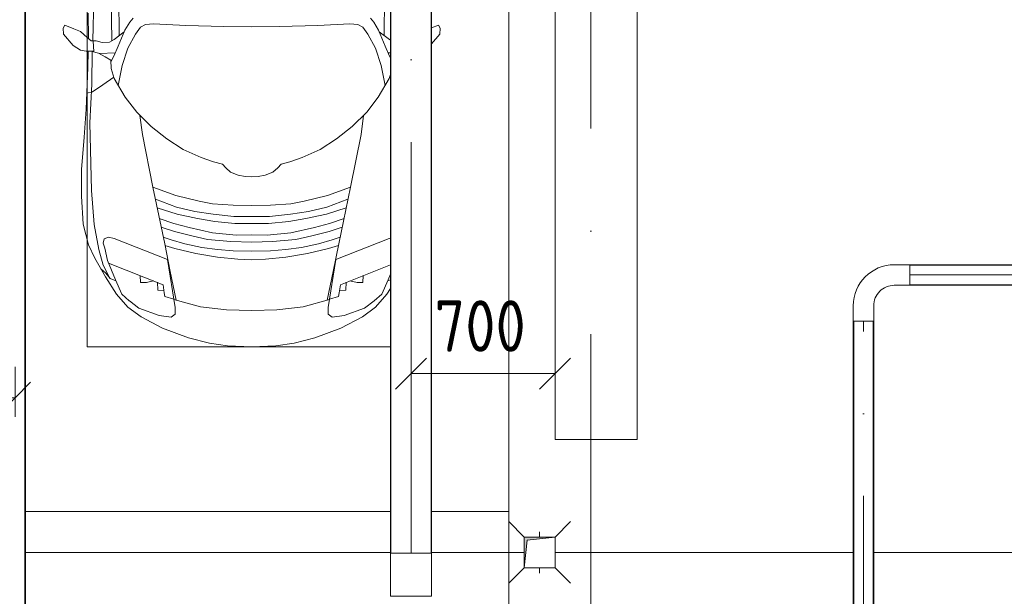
# Model space of a CAD drawing. Header units: millimetres. Extents: x -32229 to 192519, y -13689 to 125138.
# Tile 164 of 183: x 22057 to 26845, y 80637 to 83442. Entities that reach past the tile are written whole.
import ezdxf

# ---------------------------------------------------------------- set-up
doc = ezdxf.new("R2010")
doc.units = ezdxf.units.MM
doc.linetypes.add('ADSK_Линия сетки', pattern=[5000, 4000, -500, 0, -500])
doc.linetypes.add('ADSK_Осевая', pattern=[2800, 2000, -400, 0, -400])
for name, color, linetype, lineweight in [('A-____-____-DIMS', 7, 'Continuous', 9), ('A-____-____-DIMS-200', 7, 'Continuous', 9), ('A-DETL-GENF-OTLN', 7, 'Continuous', 18), ('A-FLOR-____-OTLN', 7, 'Continuous', 18), ('C-PRKG-____-OTLN', 7, 'Continuous', 18), ('E-CABL-TRAY-CNTR', 7, 'ADSK_Осевая', 18), ('E-CABL-TRAY-OTLN', 7, 'Continuous', 18), ('M-EQPM-____-OTLN', 7, 'Continuous', 18), ('P-SANR-FIXT-OTLN', 7, 'Continuous', 18), ('S-COLS-____-MCUT', 7, 'Continuous', 40), ('S-GRID-____-OTLN', 7, 'Continuous', 9)]:
    doc.layers.add(name, color=color, linetype=linetype, lineweight=lineweight)
doc.styles.add('GOST Common_4', font='GOST_Common.ttf', dxfattribs={"width": 0.9, "height": 250})
doc.dimstyles.new('ГОСТ_2_5_мм2', dxfattribs={"dimscale": 304.8, "dimtxt": 251.428749, "dimasz": 0.492126, "dimexe": 0.492126, "dimexo": 0.656168, "dimgap": 0.098425, "dimtad": 1, "dimdec": 0, "dimdsep": 46, "dimtxsty": 'GOST Common_4', "dimblk1": 'OBLIQUE', "dimblk2": 'OBLIQUE', "dimsah": 1, "dimcen": 0.09, "dimazin": 2, "dimtfac": 1, "dimtdec": 4, "dimtix": 1, "dimtmove": 0, "dimatfit": 3, "dimfxl": 1, "dimtvp": 1, "dimtolj": 1, "dimtzin": 0, "dimarcsym": 2})

# ---------------------------------------------------------------- blocks, each defined once
blk = doc.blocks.new('АР_Машиноместо - 4900x2400_М__5300х2500_-V132--01 ЭЛ')
at = {"layer": 'C-PRKG-____-OTLN', "color": 253, "lineweight": 13, "true_color": 0xaaaaaa}
for p, q in [((0, 0), (0, -5300)), ((375.2, -5300), (0, -5300)), ((2349.9, -5300), (575.2, -5300))]:
    blk.add_line(p, q, dxfattribs=at)
blk = doc.blocks.new('АР_Машиноместо - 4900x2400_М__5300х2500_-V134--01 ЭЛ')
at = {"layer": 'A-DETL-GENF-OTLN', "color": 253, "lineweight": 13, "true_color": 0xaaaaaa}
for p, q in [((1132.7, -806), (1044.2, -818.6)), ((1250, -800), (1132.7, -806)), ((1250, -800), (1367.3, -806)), ((1367.3, -806), (1455.8, -818.6)), ((943.3, -845.1), (815.8, -891)), ((1044.2, -818.6), (943.3, -845.1)), ((1455.8, -818.6), (1556.7, -845.1)), ((1556.7, -845.1), (1684.2, -891)), ((815.8, -891), (711.9, -946.2)), ((1684.2, -891), (1788.1, -946.2)), ((711.9, -946.2), (647.2, -992.8)), ((800.1, -952.6), (700.9, -989.1)), ((859, -944.1), (800.1, -952.6)), ((877.7, -958.9), (859, -944.1)), ((1622.3, -958.9), (1641, -944.1)), ((1641, -944.1), (1699.9, -952.6)), ((1699.9, -952.6), (1799.1, -989.1)), ((1788.1, -946.2), (1852.8, -992.8)), ((647.2, -992.8), (593.2, -1056.8)), ((700.9, -989.1), (655, -1024.3)), ((841.1, -1225.9), (877.7, -991.4)), ((1000.2, -994.5), (871.4, -1031.3)), ((877.7, -991.4), (877.7, -958.9)), ((1127.4, -979.8), (1000.2, -994.5)), ((1250, -977.6), (1127.4, -979.8)), ((1250, -977.6), (1372.6, -979.8)), ((1372.6, -979.8), (1499.8, -994.5)), ((1499.8, -994.5), (1628.6, -1031.3)), ((1622.3, -991.4), (1622.3, -958.9)), ((1658.9, -1225.9), (1622.3, -991.4)), ((1799.1, -989.1), (1845, -1024.3)), ((1852.8, -992.8), (1906.8, -1056.8)), ((654.7, -1024.4), (617.9, -1057.3)), ((882.6, -1027.5), (853.8, -1167.4)), ((1617.4, -1027.5), (1646.2, -1167.4)), ((1845.3, -1024.4), (1882.1, -1057.3)), ((593.2, -1056.8), (575.2, -1084.7)), ((617.9, -1057.3), (586.9, -1126.3)), ((1882.1, -1057.3), (1913.1, -1126.3)), ((1906.8, -1056.8), (1960.7, -1140.4)), ((589, -1121.6), (575.2, -1127.1)), ((586.9, -1126.3), (575.2, -1154.6)), ((1911, -1121.6), (1938.7, -1132.6)), ((1913.1, -1126.3), (1951.8, -1220.1)), ((1938.7, -1132.6), (1959.6, -1159.6)), ((1960.7, -1140.4), (2012.6, -1232.1)), ((853.8, -1167.4), (826.8, -1300.9)), ((1646.2, -1167.4), (1673.2, -1300.9)), ((1959.6, -1159.6), (1983.8, -1180.5)), ((580.7, -1327.1), (841.1, -1225.9)), ((1084.1, -1236), (978.6, -1254.6)), ((1182.5, -1227.5), (1084.1, -1236)), ((1250, -1223.7), (1182.5, -1227.5)), ((1250, -1223.7), (1317.5, -1227.5)), ((1317.5, -1227.5), (1415.9, -1236)), ((1415.9, -1236), (1521.4, -1254.6)), ((1919.3, -1327.1), (1658.9, -1225.9)), ((1951.8, -1220.1), (1965, -1280.6)), ((2012.6, -1232.1), (2044.3, -1296.1)), ((876.3, -1278.7), (828.3, -1293.7)), ((978.6, -1254.6), (876.3, -1278.7)), ((1007.1, -1283.7), (925.2, -1301.6)), ((1083.6, -1274.6), (1007.1, -1283.7)), ((1159.1, -1267.9), (1083.6, -1274.6)), ((1250, -1266.6), (1159.1, -1267.9)), ((1250, -1266.6), (1340.9, -1267.9)), ((1340.9, -1267.9), (1416.4, -1274.6)), ((1416.4, -1274.6), (1492.9, -1283.7)), ((1492.9, -1283.7), (1574.8, -1301.6)), ((1521.4, -1254.6), (1623.7, -1278.7)), ((1623.7, -1278.7), (1671.7, -1293.7)), ((1965, -1280.6), (1972.8, -1305.2)), ((575.2, -1328.4), (580.7, -1327.1)), ((826.8, -1300.9), (770, -1576.5)), ((859.1, -1321.2), (819.9, -1334.4)), ((925.2, -1301.6), (859.1, -1321.2)), ((1035, -1323.2), (958.3, -1341.1)), ((1148.3, -1312.4), (1035, -1323.2)), ((1250, -1309.3), (1148.3, -1312.4)), ((1250, -1309.3), (1351.7, -1312.4)), ((1351.7, -1312.4), (1465, -1323.2)), ((1465, -1323.2), (1541.7, -1341.1)), ((1574.8, -1301.6), (1640.9, -1321.2)), ((1640.9, -1321.2), (1680.1, -1334.4)), ((1673.2, -1300.9), (1730, -1576.5)), ((1945.6, -1333.3), (1919.3, -1327.1)), ((1968.2, -1326), (1945.6, -1333.3)), ((1972.8, -1305.2), (1968.2, -1326)), ((2044.3, -1296.1), (2069.2, -1396.6)), ((873.8, -1361.2), (809.9, -1383.1)), ((945.3, -1380.6), (871.4, -1401.1)), ((958.3, -1341.1), (873.8, -1361.2)), ((1059, -1354.8), (945.3, -1380.6)), ((1174.5, -1344.2), (1059, -1354.8)), ((1250, -1344.9), (1174.5, -1344.2)), ((1250, -1344.9), (1325.5, -1344.2)), ((1325.5, -1344.2), (1441, -1354.8)), ((1441, -1354.8), (1554.7, -1380.6)), ((1541.7, -1341.1), (1626.2, -1361.2)), ((1554.7, -1380.6), (1628.6, -1401.1)), ((1626.2, -1361.2), (1690.1, -1383.1)), ((871.4, -1401.1), (800.5, -1424.6)), ((986.2, -1425.6), (887, -1446.5)), ((1070, -1410.4), (986.2, -1425.6)), ((1163.9, -1435.1), (1061.9, -1445.7)), ((1168.3, -1399.8), (1070, -1410.4)), ((1250, -1435.1), (1163.9, -1435.1)), ((1250, -1400.1), (1168.3, -1399.8)), ((1250, -1400.1), (1331.7, -1399.8)), ((1250, -1435.1), (1336.1, -1435.1)), ((1331.7, -1399.8), (1430, -1410.4)), ((1336.1, -1435.1), (1438.1, -1445.7)), ((1430, -1410.4), (1513.8, -1425.6)), ((1513.8, -1425.6), (1613, -1446.5)), ((1628.6, -1401.1), (1699.5, -1424.6)), ((2069.2, -1396.6), (2078, -1534.1)), ((884.3, -1480.8), (782, -1518.1)), ((887, -1446.5), (790.4, -1477.3)), ((973.4, -1459.7), (884.3, -1480.8)), ((1061.9, -1445.7), (973.4, -1459.7)), ((1438.1, -1445.7), (1526.6, -1459.7)), ((1526.6, -1459.7), (1615.7, -1480.8)), ((1613, -1446.5), (1709.6, -1477.3)), ((1615.7, -1480.8), (1718, -1518.1)), ((994.9, -1509.3), (881.7, -1536.4)), ((1060, -1496.1), (994.9, -1509.3)), ((1159.3, -1489.1), (1060, -1496.1)), ((1250, -1488.3), (1159.3, -1489.1)), ((1250, -1488.3), (1340.7, -1489.1)), ((1340.7, -1489.1), (1440, -1496.1)), ((1440, -1496.1), (1505.1, -1509.3)), ((1505.1, -1509.3), (1618.3, -1536.4)), ((770, -1576.5), (718.3, -1834.2)), ((881.7, -1536.4), (770, -1576.5)), ((1618.3, -1536.4), (1730, -1576.5)), ((1730, -1576.5), (1781.7, -1834.2)), ((2078, -1534.1), (2078, -1662.9)), ((1217.8, -1629.1), (1250, -1626.8)), ((1282.2, -1629.1), (1250, -1626.8)), ((1123.5, -1670.9), (1107.2, -1689.8)), ((1147.5, -1650.5), (1123.5, -1670.9)), ((1184.7, -1635.7), (1147.5, -1650.5)), ((1217.8, -1629.1), (1184.7, -1635.7)), ((1282.2, -1629.1), (1315.3, -1635.7)), ((1315.3, -1635.7), (1352.5, -1650.5)), ((1352.5, -1650.5), (1376.5, -1670.9)), ((1376.5, -1670.9), (1392.8, -1689.8)), ((2078, -1662.9), (2065.2, -1820.7)), ((1004.2, -1721.4), (917, -1761.1)), ((1064.9, -1700.5), (1004.2, -1721.4)), ((1107.2, -1689.8), (1064.9, -1700.5)), ((1392.8, -1689.8), (1435.1, -1700.5)), ((1435.1, -1700.5), (1495.8, -1721.4)), ((1495.8, -1721.4), (1583, -1761.1)), ((917, -1761.1), (837.5, -1812.1)), ((1583, -1761.1), (1662.5, -1812.1)), ((837.5, -1812.1), (761.1, -1871.7)), ((1662.5, -1812.1), (1738.9, -1871.7)), ((718.3, -1834.2), (705.7, -1926.7)), ((1781.7, -1834.2), (1794.3, -1926.7)), ((2065.2, -1820.7), (2055.1, -1956.8)), ((761.1, -1871.7), (690.7, -1941.6)), ((1738.9, -1871.7), (1809.3, -1941.6)), ((690.7, -1941.6), (634.6, -2015)), ((1809.3, -1941.6), (1865.4, -2015)), ((2055.1, -1956.8), (2047, -2159.1)), ((634.6, -2015), (580.7, -2105.7)), ((1865.4, -2015), (1919.3, -2105.7)), ((1974.5, -2074.6), (2024.9, -2041)), ((2024.9, -2041), (2052.5, -2034.4)), ((580.7, -2105.7), (575.2, -2125.1)), ((619.7, -2168.6), (600.3, -2072.7)), ((1880.3, -2168.6), (1899.7, -2072.7)), ((1919.3, -2105.7), (1932.9, -2153.8)), ((1921.2, -2112.6), (1974.5, -2074.6)), ((578.8, -2112.6), (575.2, -2110)), ((1932.9, -2153.8), (1935.7, -2195.4)), ((647.3, -2254.2), (619.7, -2168.6)), ((1852.7, -2254.2), (1880.3, -2168.6)), ((1920.1, -2213.8), (1935.1, -2186.5)), ((1935.7, -2195.4), (1963.3, -2211.8)), ((2047, -2159.1), (2045, -2238.9)), ((579.9, -2213.8), (575.2, -2205.3)), ((586.6, -2231.3), (575.2, -2230.7)), ((600.8, -2263), (579.9, -2213.8)), ((1899.2, -2263), (1920.1, -2213.8)), ((1913.4, -2231.3), (1989.9, -2227.1)), ((1963.3, -2211.8), (1994.9, -2230)), ((1994.9, -2230), (2032.5, -2239.2)), ((2018, -2235.6), (2020.9, -2288.7)), ((2054.9, -2238.7), (2018.2, -2239.5)), ((2082.6, -2243.4), (2054.9, -2238.7)), ((2118.3, -2266.4), (2082.6, -2243.4)), ((335.2, -2322.3), (375.2, -2274.1)), ((580.6, -2296), (575.2, -2292.7)), ((630.6, -2332.9), (580.6, -2296)), ((633.8, -2340.5), (600.8, -2263)), ((685.1, -2322.3), (647.3, -2254.2)), ((1814.9, -2322.3), (1852.7, -2254.2)), ((1866.2, -2340.5), (1899.2, -2263)), ((1869.4, -2332.9), (1919.4, -2296)), ((1919.4, -2296), (1941, -2282.6)), ((1941, -2282.6), (1976.7, -2281.2)), ((1976.7, -2281.2), (2006.4, -2288.6)), ((2006.4, -2288.6), (2030, -2290)), ((2030, -2290), (2050.2, -2306.1)), ((2164.8, -2322.3), (2118.3, -2266.4)), ((333.1, -2350.6), (335.2, -2322.3)), ((603.5, -2534.3), (606.1, -2314.9)), ((656.7, -2380.3), (633.8, -2340.5)), ((710, -2355.4), (685.1, -2322.3)), ((1790, -2355.4), (1814.9, -2322.3)), ((1843.3, -2380.3), (1866.2, -2340.5)), ((1896.5, -2534.3), (1893.9, -2314.9)), ((2045.5, -2423.6), (2044, -2301.1)), ((2050.2, -2306.1), (2082.6, -2333.8)), ((2082.6, -2333.8), (2115.6, -2347.9)), ((2166.9, -2350.6), (2164.8, -2322.3)), ((341.2, -2366.2), (333.1, -2350.6)), ((375.2, -2351.8), (341.2, -2366.2)), ((672.8, -2399.7), (656.7, -2380.3)), ((734.3, -2368.8), (710, -2355.4)), ((772.7, -2371.5), (734.3, -2368.8)), ((929.1, -2364.1), (772.7, -2371.5)), ((1115.2, -2358.7), (929.1, -2364.1)), ((1250, -2357.8), (1115.2, -2358.7)), ((1250, -2357.8), (1384.8, -2358.7)), ((1384.8, -2358.7), (1570.9, -2364.1)), ((1570.9, -2364.1), (1727.3, -2371.5)), ((1727.3, -2371.5), (1765.7, -2368.8)), ((1765.7, -2368.8), (1790, -2355.4)), ((1827.2, -2399.7), (1843.3, -2380.3)), ((2115.6, -2347.9), (2158.8, -2366.2)), ((2158.8, -2366.2), (2166.9, -2350.6))]:
    blk.add_line(p, q, dxfattribs=at)
at = {"layer": 'A-DETL-GENF-OTLN', "color": 254, "lineweight": 13, "true_color": 0xd4d4d4}
for p, q in [((827.7, -1045), (824.1, -1063.7)), ((871.3, -1031.9), (827.7, -1045)), ((1628.7, -1031.9), (1672.3, -1045)), ((1672.3, -1045), (1675.9, -1063.7)), ((792.9, -1076.2), (791.2, -1114.5)), ((823.3, -1074.4), (792.9, -1076.2)), ((824.1, -1063.7), (818.8, -1102.9)), ((1675.9, -1063.7), (1681.2, -1102.9)), ((1676.7, -1074.4), (1707.1, -1076.2)), ((1707.1, -1076.2), (1708.8, -1114.5)), ((818.8, -1102.9), (575.2, -1199.7)), ((709.1, -1112.7), (708.2, -1146.9)), ((737.7, -1113.6), (709.1, -1112.7)), ((772.6, -1121.3), (737.7, -1113.6)), ((1681.2, -1102.9), (1946, -1208.1)), ((1727.4, -1121.3), (1762.3, -1113.6)), ((1762.3, -1113.6), (1790.9, -1112.7)), ((1790.9, -1112.7), (1791.8, -1146.9)), ((1938.3, -1132.1), (1972.1, -1198.6)), ((1972.1, -1198.6), (1992.6, -1274.3)), ((1992.6, -1274.3), (2016.6, -1395.6)), ((2016.6, -1395.6), (2029.1, -1561.4)), ((2029.1, -1561.4), (2037.2, -1889.5)), ((2037.2, -1889.5), (2028.2, -2077.7)), ((2028.2, -2077.7), (2025.5, -2239.3)), ((1929.4, -2291.4), (1935.6, -2580.5)), ((2016.7, -2571.4), (2022, -2290))]:
    blk.add_line(p, q, dxfattribs=at)
at = {"layer": 'C-PRKG-____-OTLN', "color": 253, "lineweight": 13, "true_color": 0xaaaaaa}
for p, q in [((375.2, 0), (0, 0)), ((0, 0), (0, -4330.8)), ((2349.9, 0), (575.2, 0)), ((575.2, -800), (2050, -800)), ((2050, -800), (2050, -4500))]:
    blk.add_line(p, q, dxfattribs=at)
blk = doc.blocks.new('АР_Канал вертикальный прямоугольный - ВК-5403405--01 ЭЛ')
at = {"layer": 'M-EQPM-____-OTLN', "lineweight": 13, "true_color": 0xe2e2e2}
blk.add_hatch(color=254, dxfattribs=at).paths.add_polyline_path([(-75, -75), (-60, 60), (75, 75), (-75, 75)])
at = {"layer": 'M-EQPM-____-OTLN', "color": 253, "lineweight": 13, "true_color": 0xaaaaaa}
for p, q in [((75, 75), (-75, 75)), ((-75, 75), (-75, -75)), ((75, 75), (-75, 75)), ((-75, 75), (-75, -75)), ((-75, -75), (-75, 75)), ((-75, 75), (75, 75)), ((-75, -75), (-60, 60)), ((-75, -75), (-60, 60)), ((-60, 60), (75, 75)), ((-60, 60), (75, 75)), ((75, -75), (75, 75)), ((75, 75), (75, -75)), ((-75, -75), (75, -75)), ((75, -75), (-75, -75))]:
    blk.add_line(p, q, dxfattribs=at)
blk = doc.blocks.new('АР_Трап - 100-100-2797955--01 ЭЛ')
at = {"layer": 'P-SANR-FIXT-OTLN', "color": 253, "lineweight": 13, "true_color": 0xaaaaaa}
for p, q in [((-75, 75), (-150, 150)), ((75, 75), (150, 150)), ((0, 75), (0, 100)), ((-100, 0), (-75, 0)), ((75, 0), (100, 0)), ((-75, -75), (-150, -150)), ((0, -100), (0, -75)), ((75, -75), (150, -150))]:
    blk.add_line(p, q, dxfattribs=at)
blk = doc.blocks.new('Наметкина 10_РД_АР_П_отсоединено_rvt-1--01 ЭЛ')
at = {"layer": 'A-FLOR-____-OTLN', "color": 253, "lineweight": 13, "true_color": 0xaaaaaa}
for p, q in [((23860.1, 80850), (22085.4, 80850)), ((24510.3, 80850), (24060.1, 80850)), ((26110.4, 80850), (24660.3, 80850)), ((35135.3, 80850), (26210.4, 80850))]:
    blk.add_line(p, q, dxfattribs=at)
at = {"layer": 'S-COLS-____-MCUT', "color": 253, "lineweight": 15, "true_color": 0xaaaaaa}
for p, q in [((24660.3, 83800), (24660.3, 81400)), ((25060.3, 81400), (25060.3, 83800)), ((24660.3, 81400), (25060.3, 81400))]:
    blk.add_line(p, q, dxfattribs=at)
at = {"layer": 'C-PRKG-____-OTLN', "color": 253, "lineweight": 13, "true_color": 0xaaaaaa, "rotation": 180}
for name, p in [('АР_Машиноместо - 4900x2400_М__5300х2500_-V134--01 ЭЛ', (24435.3, 81050)), ('АР_Машиноместо - 4900x2400_М__5300х2500_-V132--01 ЭЛ', (24435.3, 75750))]:
    blk.add_blockref(name, p, dxfattribs=at)
at = {"layer": 'M-EQPM-____-OTLN', "color": 253, "lineweight": 13, "true_color": 0xaaaaaa}
blk.add_blockref('АР_Канал вертикальный прямоугольный - ВК-5403405--01 ЭЛ', (24585.3, 80850), dxfattribs=at)
at = {"layer": 'P-SANR-FIXT-OTLN', "color": 253, "lineweight": 13, "true_color": 0xaaaaaa}
blk.add_blockref('АР_Трап - 100-100-2797955--01 ЭЛ', (24585.3, 80850), dxfattribs=at)
blk = doc.blocks.new('M_Горизонтальный изгиб-колено для канального - Стандартное-1473406--01 ЭЛ')
at = {"layer": 'E-CABL-TRAY-OTLN', "color": 150, "true_color": 0x0080ff}
for p, q in [((50, 225), (-50, 225)), ((-50, 225), (-50, 150)), ((50, 150), (50, 225)), ((-225, -50), (-225, 50)), ((-225, 50), (-150, 50)), ((-150, -50), (-225, -50))]:
    blk.add_line(p, q, dxfattribs=at)
for radius, end in [(200, 360), (100, 0)]:
    blk.add_arc((-150, 150), radius, 270, end, dxfattribs=at)
blk = doc.blocks.new('M_Вертикальный внутренний изгиб-колено для канального - Стандартное-2439728--01 ЭЛ')
at = {"layer": 'E-CABL-TRAY-OTLN', "color": 1, "true_color": 0xff0000}
for p, q in [((23860.1, 79640.6), (24060.1, 79640.6)), ((23860.1, 79640.6), (23860.1, 79569.5)), ((24060.1, 79569.5), (24060.1, 79640.6)), ((23860.1, 79505.4), (23860.1, 79569.5)), ((24060.1, 79569.5), (24060.1, 79505.4)), ((23860.1, 79430.4), (23860.1, 79505.4)), ((24060.1, 79505.4), (24060.1, 79430.4)), ((24060.1, 79430.4), (23860.1, 79430.4))]:
    blk.add_line(p, q, dxfattribs=at)
blk = doc.blocks.new('DIMBLOCK26--01 ЭЛ')
at = {"layer": 'A-____-____-DIMS-200'}
for p, q in [((19235.3, 81509.3), (19235.3, 81753.2)), ((22035.4, 81509.3), (22035.4, 81753.2)), ((19235.3, 81603.2), (19310.3, 81678.2)), ((22035.4, 81603.2), (22110.4, 81678.2)), ((19235.3, 81603.2), (19160.3, 81528.2)), ((19235.3, 81603.2), (22035.4, 81603.2)), ((19235.3, 81603.2), (19235.3, 81509.3)), ((22035.4, 81603.2), (21960.4, 81528.2)), ((22035.4, 81603.2), (22035.4, 81509.3))]:
    blk.add_line(p, q, dxfattribs=at)
at = {"layer": 'A-____-____-DIMS-200', "color": 0, "insert": (20320, 81960), "char_height": 250, "width": 756.843, "attachment_point": 1, "line_spacing_factor": 1.022761, "style": 'GOST Common_4'}
blk.add_mtext('2800', dxfattribs=at)
blk = doc.blocks.new('_Oblique')
at = {"color": 0, "linetype": 'ByBlock', "lineweight": -2}
blk.add_line((-0.5, -0.5), (0.5, 0.5), dxfattribs=at)
blk = doc.blocks.new('DIMBLOCK130--01 ЭЛ')
at = {"layer": 'A-____-____-DIMS-200'}
for p, q in [((23960.1, 81626.2), (23960.1, 81870.1)), ((24660.3, 81626.2), (24660.3, 81870.1)), ((23960.1, 81720.1), (24035.1, 81795.1)), ((24660.3, 81720.1), (24735.3, 81795.1)), ((23960.1, 81720.1), (23885.1, 81645.1)), ((23960.1, 81720.1), (24660.3, 81720.1)), ((23960.1, 81720.1), (23960.1, 81626.2)), ((24660.3, 81720.1), (24585.3, 81645.1)), ((24660.3, 81720.1), (24660.3, 81626.2))]:
    blk.add_line(p, q, dxfattribs=at)
at = {"layer": 'A-____-____-DIMS-200', "color": 0, "insert": (24073.7, 82076.8), "char_height": 250, "width": 567.632, "attachment_point": 1, "line_spacing_factor": 1.022761, "style": 'GOST Common_4'}
blk.add_mtext('700', dxfattribs=at)

msp = doc.modelspace()

# ---------------------------------------------------------------- linework, layer by layer
at = {"layer": 'E-CABL-TRAY-CNTR', "color": 1, "true_color": 0xff0000}
msp.add_line((23960.1, 80847), (23960.1, 86954.9), dxfattribs=at)
at = {"layer": 'E-CABL-TRAY-CNTR', "color": 5, "true_color": 0x0000ff}
msp.add_line((26385.4, 82200), (33460.4, 82200), dxfattribs=at)
at = {"layer": 'E-CABL-TRAY-CNTR', "color": 150, "true_color": 0x0080ff}
msp.add_line((26160.4, 73524.7), (26160.4, 81975), dxfattribs=at)
at = {"layer": 'E-CABL-TRAY-OTLN', "color": 5, "true_color": 0x0000ff}
for p, q in [((22082.8, 73524.7), (22082.8, 91068.9)), ((22085.4, 73524.7), (22085.4, 91068.9)), ((26385.4, 82247.4), (26385.4, 82250)), ((26385.4, 82250), (33460.4, 82250)), ((26385.4, 82247.4), (33460.4, 82247.4)), ((26385.4, 82150), (26385.4, 82152.5)), ((26385.4, 82152.5), (33460.4, 82152.5)), ((26385.4, 82150), (33460.4, 82150))]:
    msp.add_line(p, q, dxfattribs=at)
at = {"layer": 'E-CABL-TRAY-OTLN', "color": 1, "true_color": 0xff0000}
for p, q in [((23860.1, 80847), (23860.1, 86954.9)), ((23862.6, 80847), (23862.6, 86954.9)), ((24057.5, 80847), (24057.5, 86954.9)), ((24060.1, 80847), (24060.1, 86954.9)), ((23862.6, 80847), (23860.1, 80847)), ((24060.1, 80847), (24057.5, 80847))]:
    msp.add_line(p, q, dxfattribs=at)
at = {"layer": 'E-CABL-TRAY-OTLN', "color": 150, "true_color": 0x0080ff}
for p, q in [((26110.4, 81975), (26112.9, 81975)), ((26110.4, 73524.7), (26110.4, 81975)), ((26112.9, 73524.7), (26112.9, 81975)), ((26207.8, 81975), (26210.4, 81975)), ((26207.8, 73524.7), (26207.8, 81975)), ((26210.4, 73524.7), (26210.4, 81975))]:
    msp.add_line(p, q, dxfattribs=at)
at = {"layer": 'S-GRID-____-OTLN', "color": 253, "linetype": 'ADSK_Линия сетки', "true_color": 0xaaaaaa}
msp.add_line((24835.3, -12088.9), (24835.3, 125138.4), dxfattribs=at)

# ---------------------------------------------------------------- block references
at = {"lineweight": 5}
msp.add_blockref('Наметкина 10_РД_АР_П_отсоединено_rvt-1--01 ЭЛ', (0, 0), dxfattribs=at)
at = {"layer": 'E-CABL-TRAY-OTLN', "color": 150, "true_color": 0x0080ff, "rotation": 180}
msp.add_blockref('M_Горизонтальный изгиб-колено для канального - Стандартное-1473406--01 ЭЛ', (26160.4, 82200), dxfattribs=at)
at = {"layer": 'E-CABL-TRAY-OTLN', "color": 1, "true_color": 0xff0000, "rotation": 180}
msp.add_blockref('M_Вертикальный внутренний изгиб-колено для канального - Стандартное-2439728--01 ЭЛ', (47920.2, 160277.4), dxfattribs=at)

# ---------------------------------------------------------------- dimensions: what is measured, and where the dimension line sits
at = {"layer": 'A-____-____-DIMS'}
for base, p1, p2, override, picture, middle in [((24660.3, 81720.1), (23960.1, 81826.2), (24660.3, 81826.2), {"dimpost": '<>', "dimfxl": 700.213988}, 'DIMBLOCK130--01 ЭЛ', (24310.2, 81875.1)), ((22035.4, 81603.2), (19235.3, 81709.3), (22035.4, 81709.3), {"dimpost": '<>', "dimfxl": 2800.086}, 'DIMBLOCK26--01 ЭЛ', (20635.3, 81758.2))]:
    dim = msp.add_linear_dim(base=base, p1=p1, p2=p2, dimstyle='ГОСТ_2_5_мм2', override=override, dxfattribs=at)
    dim.commit()
    dim.dimension.update_dxf_attribs({"geometry": picture, "text_midpoint": middle})

doc.saveas('drawing.dxf')
